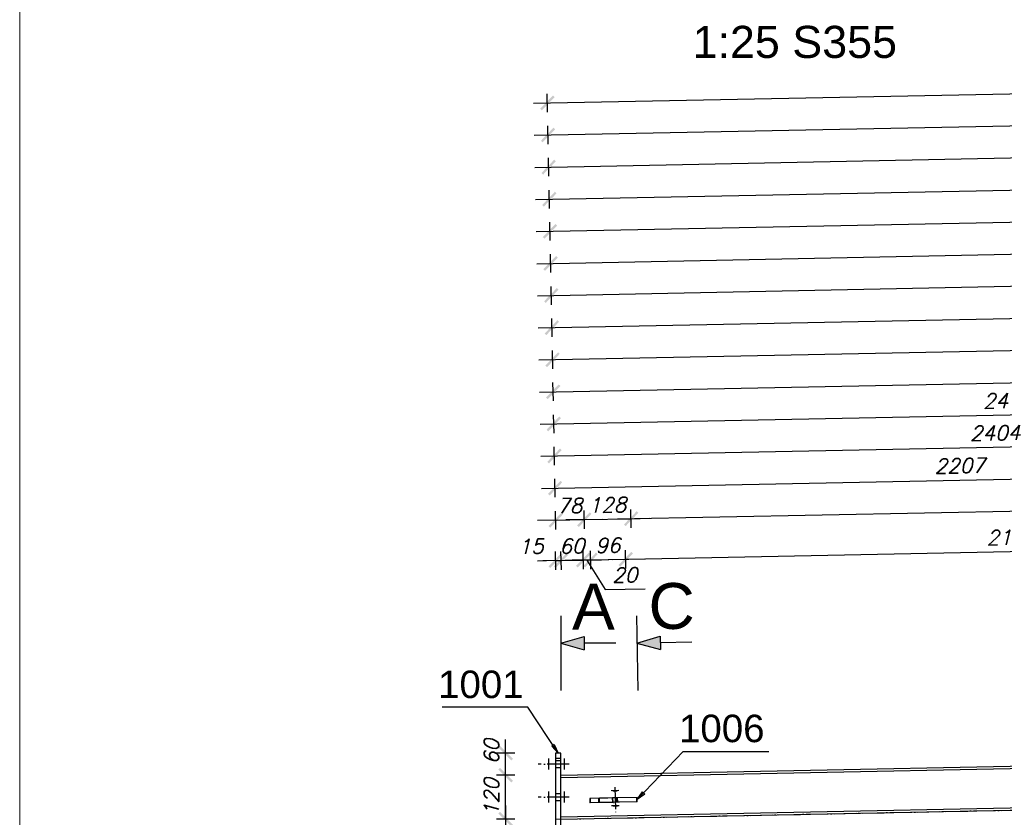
# Model space of a CAD drawing. Header units: millimetres. Extents: x 1814 to 94182, y 11562 to 49454.
# Tile 220 of 256: x 16021 to 16289, y 28848 to 29066. Entities that reach past the tile are written whole.
import ezdxf

# ---------------------------------------------------------------- set-up
doc = ezdxf.new("R2010")
doc.units = ezdxf.units.MM
doc.linetypes.add('ACAD_ISO02W100', pattern=[15, 12, -3])
doc.linetypes.add('ACAD_ISO04W100', pattern=[30, 24, -3, 0, -3])
doc.layers.add('pomoc', color=210, linetype='Continuous', lineweight=9, plot=False)
doc.layers.add('wymiar', color=135, linetype='Continuous', lineweight=9)
doc.styles.add('ARIAL', font='arial.ttf')
doc.styles.add('CutSymbolUp', font='arial.ttf', dxfattribs={"height": 5})
doc.styles.add('WYMIARY', font='simplex.shx', dxfattribs={"oblique": 15})
doc.dimstyles.new('1-25', dxfattribs={"dimscale": 25, "dimtxt": 0.16, "dimasz": 0.2, "dimexe": 0.1, "dimexo": 0.1, "dimgap": 0.075, "dimtad": 1, "dimdec": 0, "dimlfac": 10, "dimrnd": 0.01, "dimzin": 9, "dimtxsty": 'WYMIARY', "dimblk": 'ARCHTICK', "dimcen": 0.2, "dimdle": 0.15, "dimadec": 1, "dimazin": 1, "dimtfac": 1, "dimtdec": 0, "dimtix": 1, "dimtmove": 2, "dimatfit": 3, "dimldrblk": 'ARCHTICK', "dimfxl": 0, "dimarcsym": 0})

# ---------------------------------------------------------------- blocks, each defined once
blk = doc.blocks.new('sectionup')
blk.add_hatch(color=256).paths.add_polyline_path([(-2.55, 0.73), (-2.55, -0.73), (0, 0)])
at = {"color": 7, "linetype": 'Continuous'}
for p, q in [((0, 3), (0, -5.15)), ((-6, 0), (-2.55, 0))]:
    blk.add_line(p, q, dxfattribs=at)
for p, q in [((0, 0), (-2.55, 0.73)), ((-2.55, 0.73), (-2.55, -0.73)), ((0, 0), (-2.55, -0.73))]:
    blk.add_line(p, q)
blk = doc.blocks.new('_ARCHTICK')
at = {"color": 0, "linetype": 'ByBlock', "lineweight": -2}
blk.add_solid([(0.398, 0.309), (0.309, 0.398), (-0.309, -0.398), (-0.398, -0.309)], dxfattribs=at)
blk = doc.blocks.new('*D716')
at = {"layer": 'Defpoints', "color": 0}
for p in [(16174.39, 28929.26), (16168, 28859.62), (16175.78, 28859.78)]:
    blk.add_point(p, dxfattribs=at)
at = {"layer": 'wymiar', "color": 0, "lineweight": -2}
for p, q in [((16166.66, 28926.61), (16166.56, 28931.6)), ((16174.44, 28926.76), (16174.34, 28931.76)), ((16166.61, 28929.11), (16161.62, 28929.01)), ((16166.61, 28929.11), (16174.39, 28929.26)), ((16174.39, 28929.26), (16179.39, 28929.36))]:
    blk.add_line(p, q, dxfattribs=at)
at = {"layer": 'wymiar', "color": 0, "lineweight": -2, "xscale": 5, "yscale": 5, "zscale": 5}
for p, rotation in [((16166.61, 28929.11), 1.146202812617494), ((16174.39, 28929.26), 181.1462028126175)]:
    blk.add_blockref('_ARCHTICK', p, dxfattribs=dict(at, rotation=rotation))
at = {"layer": 'wymiar', "color": 0, "insert": (16170.43, 28933.06), "char_height": 4, "attachment_point": 5, "rotation": 1.1462, "style": 'WYMIARY'}
blk.add_mtext('78', dxfattribs=at)
blk = doc.blocks.new('*D717')
at = {"layer": 'Defpoints', "color": 0}
for p in [(16187.16, 28929.52), (16175.91, 28853.28), (16188.68, 28853.54)]:
    blk.add_point(p, dxfattribs=at)
at = {"layer": 'wymiar', "color": 0, "lineweight": -2}
for p, q in [((16174.44, 28926.76), (16174.34, 28931.76)), ((16187.21, 28927.02), (16187.11, 28932.02)), ((16174.39, 28929.26), (16169.39, 28929.16)), ((16174.39, 28929.26), (16187.16, 28929.52)), ((16187.16, 28929.52), (16192.16, 28929.62))]:
    blk.add_line(p, q, dxfattribs=at)
at = {"layer": 'wymiar', "color": 0, "lineweight": -2, "xscale": 5, "yscale": 5, "zscale": 5}
for p, rotation in [((16187.16, 28929.52), 181.1461225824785), ((16174.39, 28929.26), 1.146122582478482)]:
    blk.add_blockref('_ARCHTICK', p, dxfattribs=dict(at, rotation=rotation))
at = {"layer": 'wymiar', "color": 0, "insert": (16180.7, 28933.26), "char_height": 4, "attachment_point": 5, "rotation": 1.1461, "style": 'WYMIARY'}
blk.add_mtext('128', dxfattribs=at)
blk = doc.blocks.new('*D718')
at = {"layer": 'Defpoints', "color": 0}
for p in [(17128.31, 28948.35), (17129.7, 28878.86), (16188.68, 28853.54)]:
    blk.add_point(p, dxfattribs=at)
at = {"layer": 'wymiar', "color": 0, "lineweight": -2}
for p, q in [((17128.36, 28945.85), (17128.26, 28950.84)), ((16183.41, 28929.44), (17132.06, 28948.42)), ((16187.21, 28927.02), (16187.11, 28932.02))]:
    blk.add_line(p, q, dxfattribs=at)
at = {"layer": 'wymiar', "color": 0, "lineweight": -2, "xscale": 5, "yscale": 5, "zscale": 5}
for p, rotation in [((17128.31, 28948.35), 1.146122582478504), ((16187.16, 28929.52), 181.1461225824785)]:
    blk.add_blockref('_ARCHTICK', p, dxfattribs=dict(at, rotation=rotation))
at = {"layer": 'wymiar', "color": 0, "insert": (16657.66, 28942.81), "char_height": 4, "attachment_point": 5, "rotation": 1.1461, "style": 'WYMIARY'}
blk.add_mtext('9413', dxfattribs=at)
blk = doc.blocks.new('*D719')
at = {"layer": 'Defpoints', "color": 0}
for p in [(16387.14, 28942.27), (16168, 28859.62), (16388.84, 28856.94)]:
    blk.add_point(p, dxfattribs=at)
at = {"layer": 'wymiar', "color": 0, "lineweight": -2}
for p, q in [((16162.69, 28937.78), (16390.89, 28942.34)), ((16387.19, 28939.77), (16387.09, 28944.77)), ((16166.49, 28935.35), (16166.39, 28940.35))]:
    blk.add_line(p, q, dxfattribs=at)
at = {"layer": 'wymiar', "color": 0, "lineweight": -2, "xscale": 5, "yscale": 5, "zscale": 5}
for p, rotation in [((16387.14, 28942.27), 1.146202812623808), ((16166.44, 28937.85), 181.1462028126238)]:
    blk.add_blockref('_ARCHTICK', p, dxfattribs=dict(at, rotation=rotation))
at = {"layer": 'wymiar', "color": 0, "insert": (16276.71, 28943.94), "char_height": 4, "attachment_point": 5, "rotation": 1.1462, "style": 'WYMIARY'}
blk.add_mtext('2207', dxfattribs=at)
blk = doc.blocks.new('*D720')
at = {"layer": 'Defpoints', "color": 0}
for p in [(16406.59, 28951.41), (16168, 28859.62), (16408.45, 28858.43)]:
    blk.add_point(p, dxfattribs=at)
at = {"layer": 'wymiar', "color": 0, "lineweight": -2}
for p, q in [((16406.64, 28948.91), (16406.54, 28953.91)), ((16162.52, 28946.53), (16410.34, 28951.49)), ((16166.31, 28944.1), (16166.21, 28949.1))]:
    blk.add_line(p, q, dxfattribs=at)
at = {"layer": 'wymiar', "color": 0, "lineweight": -2, "xscale": 5, "yscale": 5, "zscale": 5}
for p, rotation in [((16406.59, 28951.41), 1.146202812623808), ((16166.26, 28946.6), 181.1462028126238)]:
    blk.add_blockref('_ARCHTICK', p, dxfattribs=dict(at, rotation=rotation))
at = {"layer": 'wymiar', "color": 0, "insert": (16286.35, 28952.88), "char_height": 4, "attachment_point": 5, "rotation": 1.1462, "style": 'WYMIARY'}
blk.add_mtext('2404', dxfattribs=at)
blk = doc.blocks.new('*D721')
at = {"layer": 'Defpoints', "color": 0}
for p in [(16413.87, 28960.31), (16168, 28859.62), (16415.93, 28857.48)]:
    blk.add_point(p, dxfattribs=at)
at = {"layer": 'wymiar', "color": 0, "lineweight": -2}
for p, q in [((16413.92, 28957.81), (16413.82, 28962.81)), ((16162.34, 28955.28), (16417.62, 28960.38)), ((16166.14, 28952.85), (16166.04, 28957.85))]:
    blk.add_line(p, q, dxfattribs=at)
at = {"layer": 'wymiar', "color": 0, "lineweight": -2, "xscale": 5, "yscale": 5, "zscale": 5}
for p, rotation in [((16413.87, 28960.31), 1.146202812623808), ((16166.09, 28955.35), 181.1462028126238)]:
    blk.add_blockref('_ARCHTICK', p, dxfattribs=dict(at, rotation=rotation))
at = {"layer": 'wymiar', "color": 0, "insert": (16289.9, 28961.7), "char_height": 4, "attachment_point": 5, "rotation": 1.1462, "style": 'WYMIARY'}
blk.add_mtext('2478', dxfattribs=at)
blk = doc.blocks.new('*D722')
at = {"layer": 'Defpoints', "color": 0}
for p in [(16626.61, 28973.32), (16628.84, 28861.74), (16168, 28859.62)]:
    blk.add_point(p, dxfattribs=at)
at = {"layer": 'wymiar', "color": 0, "lineweight": -2}
for p, q in [((16626.66, 28970.82), (16626.56, 28975.82)), ((16162.17, 28964.02), (16630.36, 28973.39)), ((16165.96, 28961.6), (16165.86, 28966.6))]:
    blk.add_line(p, q, dxfattribs=at)
at = {"layer": 'wymiar', "color": 0, "lineweight": -2, "xscale": 5, "yscale": 5, "zscale": 5}
for p, rotation in [((16626.61, 28973.32), 1.146202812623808), ((16165.91, 28964.1), 181.1462028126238)]:
    blk.add_blockref('_ARCHTICK', p, dxfattribs=dict(at, rotation=rotation))
at = {"layer": 'wymiar', "color": 0, "insert": (16396.19, 28972.58), "char_height": 4, "attachment_point": 5, "rotation": 1.1462, "style": 'WYMIARY'}
blk.add_mtext('4608', dxfattribs=at)
blk = doc.blocks.new('*D723')
at = {"layer": 'Defpoints', "color": 0}
for p in [(16634.42, 28982.22), (16636.67, 28869.6), (16168, 28859.62)]:
    blk.add_point(p, dxfattribs=at)
at = {"layer": 'wymiar', "color": 0, "lineweight": -2}
for p, q in [((16634.47, 28979.72), (16634.37, 28984.72)), ((16161.99, 28972.77), (16638.17, 28982.3)), ((16165.79, 28970.35), (16165.69, 28975.35))]:
    blk.add_line(p, q, dxfattribs=at)
at = {"layer": 'wymiar', "color": 0, "lineweight": -2, "xscale": 5, "yscale": 5, "zscale": 5}
for p, rotation in [((16634.42, 28982.22), 1.146202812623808), ((16165.74, 28972.85), 181.1462028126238)]:
    blk.add_blockref('_ARCHTICK', p, dxfattribs=dict(at, rotation=rotation))
at = {"layer": 'wymiar', "color": 0, "insert": (16400, 28981.41), "char_height": 4, "attachment_point": 5, "rotation": 1.1462, "style": 'WYMIARY'}
blk.add_mtext('4688', dxfattribs=at)
blk = doc.blocks.new('*D724')
at = {"layer": 'Defpoints', "color": 0}
for p in [(16645.89, 28991.2), (16648.45, 28863.23), (16168, 28859.62)]:
    blk.add_point(p, dxfattribs=at)
at = {"layer": 'wymiar', "color": 0, "lineweight": -2}
for p, q in [((16645.94, 28988.71), (16645.84, 28993.7)), ((16161.81, 28981.52), (16649.64, 28991.28)), ((16165.61, 28979.1), (16165.51, 28984.09))]:
    blk.add_line(p, q, dxfattribs=at)
at = {"layer": 'wymiar', "color": 0, "lineweight": -2, "xscale": 5, "yscale": 5, "zscale": 5}
for p, rotation in [((16645.89, 28991.2), 1.146202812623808), ((16165.56, 28981.59), 181.1462028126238)]:
    blk.add_blockref('_ARCHTICK', p, dxfattribs=dict(at, rotation=rotation))
at = {"layer": 'wymiar', "color": 0, "insert": (16405.65, 28990.27), "char_height": 4, "attachment_point": 5, "rotation": 1.1462, "style": 'WYMIARY'}
blk.add_mtext('4804', dxfattribs=at)
blk = doc.blocks.new('*D725')
at = {"layer": 'Defpoints', "color": 0}
for p in [(16653.17, 29000.1), (16655.93, 28862.28), (16168, 28859.62)]:
    blk.add_point(p, dxfattribs=at)
at = {"layer": 'wymiar', "color": 0, "lineweight": -2}
for p, q in [((16653.22, 28997.6), (16653.12, 29002.6)), ((16161.64, 28990.27), (16656.92, 29000.18)), ((16165.44, 28987.84), (16165.34, 28992.84))]:
    blk.add_line(p, q, dxfattribs=at)
at = {"layer": 'wymiar', "color": 0, "lineweight": -2, "xscale": 5, "yscale": 5, "zscale": 5}
for p, rotation in [((16653.17, 29000.1), 1.146202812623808), ((16165.39, 28990.34), 181.1462028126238)]:
    blk.add_blockref('_ARCHTICK', p, dxfattribs=dict(at, rotation=rotation))
at = {"layer": 'wymiar', "color": 0, "insert": (16409.2, 28999.1), "char_height": 4, "attachment_point": 5, "rotation": 1.1462, "style": 'WYMIARY'}
blk.add_mtext('4879', dxfattribs=at)
blk = doc.blocks.new('*D726')
at = {"layer": 'Defpoints', "color": 0}
for p in [(16865.91, 29013.11), (16868.84, 28866.54), (16168, 28859.62)]:
    blk.add_point(p, dxfattribs=at)
at = {"layer": 'wymiar', "color": 0, "lineweight": -2}
for p, q in [((16865.96, 29010.61), (16865.86, 29015.61)), ((16161.46, 28999.02), (16869.66, 29013.19)), ((16165.26, 28996.59), (16165.16, 29001.59))]:
    blk.add_line(p, q, dxfattribs=at)
at = {"layer": 'wymiar', "color": 0, "lineweight": -2, "xscale": 5, "yscale": 5, "zscale": 5}
for p, rotation in [((16865.91, 29013.11), 1.146202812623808), ((16165.21, 28999.09), 181.1462028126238)]:
    blk.add_blockref('_ARCHTICK', p, dxfattribs=dict(at, rotation=rotation))
at = {"layer": 'wymiar', "color": 0, "insert": (16515.49, 29009.98), "char_height": 4, "attachment_point": 5, "rotation": 1.1462, "style": 'WYMIARY'}
blk.add_mtext('7008', dxfattribs=at)
blk = doc.blocks.new('*D727')
at = {"layer": 'Defpoints', "color": 0}
for p in [(16873.71, 29022.02), (16876.68, 28873.8), (16168, 28859.62)]:
    blk.add_point(p, dxfattribs=at)
at = {"layer": 'wymiar', "color": 0, "lineweight": -2}
for p, q in [((16873.76, 29019.52), (16873.66, 29024.52)), ((16161.29, 29007.76), (16877.46, 29022.09)), ((16165.09, 29005.34), (16164.99, 29010.34))]:
    blk.add_line(p, q, dxfattribs=at)
at = {"layer": 'wymiar', "color": 0, "lineweight": -2, "xscale": 5, "yscale": 5, "zscale": 5}
for p, rotation in [((16873.71, 29022.02), 1.146202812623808), ((16165.04, 29007.84), 181.1462028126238)]:
    blk.add_blockref('_ARCHTICK', p, dxfattribs=dict(at, rotation=rotation))
at = {"layer": 'wymiar', "color": 0, "insert": (16519.3, 29018.8), "char_height": 4, "attachment_point": 5, "rotation": 1.1462, "style": 'WYMIARY'}
blk.add_mtext('7088', dxfattribs=at)
blk = doc.blocks.new('*D728')
at = {"layer": 'Defpoints', "color": 0}
for p in [(16885.19, 29031), (16888.45, 28868.03), (16168, 28859.62)]:
    blk.add_point(p, dxfattribs=at)
at = {"layer": 'wymiar', "color": 0, "lineweight": -2}
for p, q in [((16885.24, 29028.5), (16885.14, 29033.5)), ((16161.11, 29016.51), (16888.94, 29031.07)), ((16164.91, 29014.09), (16164.81, 29019.09))]:
    blk.add_line(p, q, dxfattribs=at)
at = {"layer": 'wymiar', "color": 0, "lineweight": -2, "xscale": 5, "yscale": 5, "zscale": 5}
for p, rotation in [((16885.19, 29031), 1.146202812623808), ((16164.86, 29016.59), 181.1462028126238)]:
    blk.add_blockref('_ARCHTICK', p, dxfattribs=dict(at, rotation=rotation))
at = {"layer": 'wymiar', "color": 0, "insert": (16524.95, 29027.67), "char_height": 4, "attachment_point": 5, "rotation": 1.1462, "style": 'WYMIARY'}
blk.add_mtext('7205', dxfattribs=at)
blk = doc.blocks.new('*D729')
at = {"layer": 'Defpoints', "color": 0}
for p in [(16892.47, 29039.9), (16895.91, 28867.68), (16168, 28859.62)]:
    blk.add_point(p, dxfattribs=at)
at = {"layer": 'wymiar', "color": 0, "lineweight": -2}
for p, q in [((16892.52, 29037.4), (16892.42, 29042.4)), ((16160.94, 29025.26), (16896.22, 29039.97)), ((16164.74, 29022.84), (16164.64, 29027.84))]:
    blk.add_line(p, q, dxfattribs=at)
at = {"layer": 'wymiar', "color": 0, "lineweight": -2, "xscale": 5, "yscale": 5, "zscale": 5}
for p, rotation in [((16892.47, 29039.9), 1.146202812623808), ((16164.69, 29025.34), 181.1462028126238)]:
    blk.add_blockref('_ARCHTICK', p, dxfattribs=dict(at, rotation=rotation))
at = {"layer": 'wymiar', "color": 0, "insert": (16528.5, 29036.49), "char_height": 4, "attachment_point": 5, "rotation": 1.1462, "style": 'WYMIARY'}
blk.add_mtext('7279', dxfattribs=at)
blk = doc.blocks.new('*D730')
at = {"layer": 'Defpoints', "color": 0}
for p in [(17105.16, 29052.9), (17108.8, 28871.34), (16168, 28859.62)]:
    blk.add_point(p, dxfattribs=at)
at = {"layer": 'wymiar', "color": 0, "lineweight": -2}
for p, q in [((17105.21, 29050.41), (17105.11, 29055.4)), ((16160.76, 29034.01), (17108.91, 29052.98)), ((16164.56, 29031.58), (16164.46, 29036.58))]:
    blk.add_line(p, q, dxfattribs=at)
at = {"layer": 'wymiar', "color": 0, "lineweight": -2, "xscale": 5, "yscale": 5, "zscale": 5}
for p, rotation in [((17105.16, 29052.9), 1.146202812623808), ((16164.51, 29034.08), 181.1462028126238)]:
    blk.add_blockref('_ARCHTICK', p, dxfattribs=dict(at, rotation=rotation))
at = {"layer": 'wymiar', "color": 0, "insert": (16634.76, 29047.37), "char_height": 4, "attachment_point": 5, "rotation": 1.1462, "style": 'WYMIARY'}
blk.add_mtext('9408', dxfattribs=at)
blk = doc.blocks.new('*D731')
at = {"layer": 'Defpoints', "color": 0}
for p in [(17126.04, 29062.07), (17129.7, 28878.86), (16168, 28859.62)]:
    blk.add_point(p, dxfattribs=at)
at = {"layer": 'wymiar', "color": 0, "lineweight": -2}
for p, q in [((17126.09, 29059.57), (17125.99, 29064.57)), ((16160.59, 29042.76), (17129.79, 29062.15)), ((16164.39, 29040.33), (16164.29, 29045.33))]:
    blk.add_line(p, q, dxfattribs=at)
at = {"layer": 'wymiar', "color": 0, "lineweight": -2, "xscale": 5, "yscale": 5, "zscale": 5}
for p, rotation in [((17126.04, 29062.07), 1.146202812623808), ((16164.34, 29042.83), 181.1462028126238)]:
    blk.add_blockref('_ARCHTICK', p, dxfattribs=dict(at, rotation=rotation))
at = {"layer": 'wymiar', "color": 0, "insert": (16645.11, 29056.33), "char_height": 4, "attachment_point": 5, "rotation": 1.1462, "style": 'WYMIARY'}
blk.add_mtext('9619', dxfattribs=at)
blk = doc.blocks.new('*D777')
at = {"layer": 'Defpoints', "color": 0}
for p in [(16168.09, 28918.11), (16168, 28847.62), (16169.5, 28847.65)]:
    blk.add_point(p, dxfattribs=at)
at = {"layer": 'wymiar', "color": 0, "lineweight": -2}
for p, q in [((16166.59, 28918.08), (16161.6, 28917.98)), ((16166.64, 28915.58), (16166.54, 28920.58)), ((16166.59, 28918.08), (16168.09, 28918.11)), ((16168.14, 28915.61), (16168.04, 28920.61)), ((16168.09, 28918.11), (16173.09, 28918.21))]:
    blk.add_line(p, q, dxfattribs=at)
at = {"layer": 'wymiar', "color": 0, "lineweight": -2, "xscale": 5, "yscale": 5, "zscale": 5}
for p, rotation in [((16166.59, 28918.08), 1.146119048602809), ((16168.09, 28918.11), 181.1461190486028)]:
    blk.add_blockref('_ARCHTICK', p, dxfattribs=dict(at, rotation=rotation))
at = {"layer": 'wymiar', "color": 0, "insert": (16159.87, 28921.97), "char_height": 4, "attachment_point": 5, "rotation": 1.1461, "style": 'WYMIARY'}
blk.add_mtext('15', dxfattribs=at)
blk = doc.blocks.new('*D778')
at = {"layer": 'Defpoints', "color": 0}
for p in [(16174.09, 28918.23), (16169.5, 28847.65), (16175.5, 28847.77)]:
    blk.add_point(p, dxfattribs=at)
at = {"layer": 'wymiar', "color": 0, "lineweight": -2}
for p, q in [((16174.14, 28915.73), (16174.04, 28920.73)), ((16168.09, 28918.11), (16163.1, 28918.01)), ((16168.14, 28915.61), (16168.04, 28920.61)), ((16168.09, 28918.11), (16174.09, 28918.23)), ((16174.09, 28918.23), (16179.09, 28918.33))]:
    blk.add_line(p, q, dxfattribs=at)
at = {"layer": 'wymiar', "color": 0, "lineweight": -2, "xscale": 5, "yscale": 5, "zscale": 5}
for p, rotation in [((16168.09, 28918.11), 1.146119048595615), ((16174.09, 28918.23), 181.1461190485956)]:
    blk.add_blockref('_ARCHTICK', p, dxfattribs=dict(at, rotation=rotation))
at = {"layer": 'wymiar', "color": 0, "insert": (16171.02, 28922.05), "char_height": 4, "attachment_point": 5, "rotation": 1.1461, "style": 'WYMIARY'}
blk.add_mtext('60', dxfattribs=at)
blk = doc.blocks.new('*D779')
at = {"layer": 'Defpoints', "color": 0}
for p in [(16176.1, 28918.27), (16175.5, 28847.77), (16177.51, 28847.81)]:
    blk.add_point(p, dxfattribs=at)
at = {"layer": 'wymiar', "color": 0, "lineweight": -2}
for p, q in [((16174.14, 28915.73), (16174.04, 28920.73)), ((16176.15, 28915.77), (16176.05, 28920.77)), ((16174.09, 28918.23), (16169.1, 28918.13)), ((16174.09, 28918.23), (16176.1, 28918.27)), ((16174.09, 28918.23), (16176.1, 28918.27)), ((16175.1, 28918.25), (16180.06, 28910.18)), ((16176.1, 28918.27), (16181.1, 28918.37)), ((16180.06, 28910.18), (16190.96, 28910.4))]:
    blk.add_line(p, q, dxfattribs=at)
at = {"layer": 'wymiar', "color": 0, "lineweight": -2, "xscale": 5, "yscale": 5, "zscale": 5}
for p, rotation in [((16174.09, 28918.23), 1.146119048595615), ((16176.1, 28918.27), 181.1461190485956)]:
    blk.add_blockref('_ARCHTICK', p, dxfattribs=dict(at, rotation=rotation))
at = {"layer": 'wymiar', "color": 0, "insert": (16185.43, 28914.16), "char_height": 4, "attachment_point": 5, "rotation": 1.1461, "style": 'WYMIARY'}
blk.add_mtext('20', dxfattribs=at)
blk = doc.blocks.new('*D780')
at = {"layer": 'Defpoints', "color": 0}
for p in [(16185.69, 28918.46), (16177.51, 28847.81), (16187.1, 28848)]:
    blk.add_point(p, dxfattribs=at)
at = {"layer": 'wymiar', "color": 0, "lineweight": -2}
for p, q in [((16176.15, 28915.77), (16176.05, 28920.77)), ((16185.74, 28915.96), (16185.64, 28920.96)), ((16176.1, 28918.27), (16171.1, 28918.17)), ((16176.1, 28918.27), (16185.69, 28918.46)), ((16185.69, 28918.46), (16190.69, 28918.56))]:
    blk.add_line(p, q, dxfattribs=at)
at = {"layer": 'wymiar', "color": 0, "lineweight": -2, "xscale": 5, "yscale": 5, "zscale": 5}
for p, rotation in [((16176.1, 28918.27), 1.146119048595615), ((16185.69, 28918.46), 181.1461190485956)]:
    blk.add_blockref('_ARCHTICK', p, dxfattribs=dict(at, rotation=rotation))
at = {"layer": 'wymiar', "color": 0, "insert": (16180.82, 28922.24), "char_height": 4, "attachment_point": 5, "rotation": 1.1461, "style": 'WYMIARY'}
blk.add_mtext('96', dxfattribs=at)
blk = doc.blocks.new('*D781')
at = {"layer": 'Defpoints', "color": 0}
for p in [(16396.19, 28922.68), (16397.6, 28852.21), (16187.1, 28848)]:
    blk.add_point(p, dxfattribs=at)
at = {"layer": 'wymiar', "color": 0, "lineweight": -2}
for p, q in [((16396.24, 28920.18), (16396.14, 28925.17)), ((16181.95, 28918.39), (16399.94, 28922.75)), ((16185.74, 28915.96), (16185.64, 28920.96))]:
    blk.add_line(p, q, dxfattribs=at)
at = {"layer": 'wymiar', "color": 0, "lineweight": -2, "xscale": 5, "yscale": 5, "zscale": 5}
for p, rotation in [((16396.19, 28922.68), 1.146119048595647), ((16185.69, 28918.46), 181.1461190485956)]:
    blk.add_blockref('_ARCHTICK', p, dxfattribs=dict(at, rotation=rotation))
at = {"layer": 'wymiar', "color": 0, "insert": (16290.87, 28924.44), "char_height": 4, "attachment_point": 5, "rotation": 1.1461, "style": 'WYMIARY'}
blk.add_mtext('2105', dxfattribs=at)
blk = doc.blocks.new('*D818')
at = {"layer": 'Defpoints', "color": 0}
for p in [(16152.95, 28859.62), (16168, 28859.62), (16168, 28847.62)]:
    blk.add_point(p, dxfattribs=at)
at = {"layer": 'wymiar', "color": 0, "lineweight": -2}
for p, q in [((16152.95, 28859.62), (16152.95, 28864.62)), ((16155.45, 28859.62), (16150.45, 28859.62)), ((16152.95, 28847.62), (16152.95, 28859.62)), ((16155.45, 28847.62), (16150.45, 28847.62)), ((16152.95, 28847.62), (16152.95, 28842.62))]:
    blk.add_line(p, q, dxfattribs=at)
at = {"layer": 'wymiar', "color": 0, "lineweight": -2, "xscale": 5, "yscale": 5, "zscale": 5}
for p, rotation in [((16152.95, 28859.62), 270), ((16152.95, 28847.62), 90)]:
    blk.add_blockref('_ARCHTICK', p, dxfattribs=dict(at, rotation=rotation))
at = {"layer": 'wymiar', "color": 0, "insert": (16149.07, 28853.62), "char_height": 4, "attachment_point": 5, "rotation": 90, "style": 'WYMIARY'}
blk.add_mtext('120', dxfattribs=at)
blk = doc.blocks.new('*D819')
at = {"layer": 'Defpoints', "color": 0}
for p in [(16152.95, 28865.62), (16168, 28865.62), (16168, 28859.62)]:
    blk.add_point(p, dxfattribs=at)
at = {"layer": 'wymiar', "color": 0, "lineweight": -2}
for p, q in [((16152.95, 28855.87), (16152.95, 28869.37)), ((16155.45, 28865.62), (16150.45, 28865.62)), ((16155.45, 28859.62), (16150.45, 28859.62))]:
    blk.add_line(p, q, dxfattribs=at)
at = {"layer": 'wymiar', "color": 0, "lineweight": -2, "xscale": 5, "yscale": 5, "zscale": 5}
for p, rotation in [((16152.95, 28865.62), 90), ((16152.95, 28859.62), 270)]:
    blk.add_blockref('_ARCHTICK', p, dxfattribs=dict(at, rotation=rotation))
at = {"layer": 'wymiar', "color": 0, "insert": (16149.07, 28866.03), "char_height": 4, "attachment_point": 5, "rotation": 90, "style": 'WYMIARY'}
blk.add_mtext('60', dxfattribs=at)
blk = doc.blocks.new('*D821')
at = {"layer": 'Defpoints', "color": 0}
for p in [(16168.21, 28847.62), (16152.95, 28841.62), (16167.25, 28841.62)]:
    blk.add_point(p, dxfattribs=at)
at = {"layer": 'wymiar', "color": 0, "lineweight": -2}
for p, q in [((16152.95, 28851.37), (16152.95, 28837.87)), ((16155.45, 28847.62), (16150.45, 28847.62)), ((16155.45, 28841.62), (16150.45, 28841.62))]:
    blk.add_line(p, q, dxfattribs=at)
at = {"layer": 'wymiar', "color": 0, "lineweight": -2, "xscale": 5, "yscale": 5, "zscale": 5}
for p, rotation in [((16152.95, 28847.62), 90), ((16152.95, 28841.62), 270)]:
    blk.add_blockref('_ARCHTICK', p, dxfattribs=dict(at, rotation=rotation))
at = {"layer": 'wymiar', "color": 0, "insert": (16149.07, 28841.22), "char_height": 4, "attachment_point": 5, "rotation": 90, "style": 'WYMIARY'}
blk.add_mtext('60', dxfattribs=at)

msp = doc.modelspace()

# ---------------------------------------------------------------- linework, layer by layer
at = {"color": 0, "linetype": 'ByBlock', "lineweight": -2}
for p, q in [((16166.225, 28867.939, -781.676), (16165.53, 28867.48, -781.676)), ((16167.254, 28865.623, -781.676), (16165.53, 28867.48, -781.676)), ((16166.225, 28867.939, -781.676), (16167.254, 28865.623, -781.676)), ((16188.832, 28852.938, -778.226), (16190.252, 28855.037, -778.226)), ((16190.856, 28854.463, -778.226), (16188.832, 28852.938, -778.226)), ((16190.856, 28854.463, -778.226), (16190.252, 28855.037, -778.226))]:
    msp.add_line(p, q, dxfattribs=at)
at = {"color": 145, "linetype": 'Continuous', "ltscale": 0.25}
for p, q in [((16168.005, 28859.623), (16636.683, 28868.999)), ((16168.004, 28865.623), (16166.504, 28865.623)), ((16166.504, 28865.623), (16166.504, 28865.509)), ((16166.504, 28865.509), (16166.504, 28865.184)), ((16166.504, 28865.184), (16166.504, 28864.697)), ((16166.504, 28864.697), (16166.504, 28864.123)), ((16168.004, 28865.509), (16168.004, 28865.623)), ((16168.004, 28865.184), (16168.004, 28865.509)), ((16168.004, 28864.697), (16168.004, 28865.184)), ((16168.004, 28864.123), (16168.004, 28864.697)), ((16168.005, 28847.62), (17129.704, 28866.86)), ((16168.004, 28864.123), (16166.504, 28864.123)), ((16166.504, 28864.123), (16166.504, 28843.12)), ((16168.004, 28843.12), (16168.004, 28864.123)), ((16168.005, 28858.993), (16408.34, 28863.801)), ((16168.005, 28848.251), (16408.555, 28853.063)), ((16178.525, 28853.332), (16176.011, 28853.282)), ((16176.011, 28853.282), (16176.035, 28852.082)), ((16178.549, 28852.132), (16176.035, 28852.082)), ((16178.607, 28853.334), (16178.525, 28853.332)), ((16178.549, 28852.132), (16178.525, 28853.332)), ((16178.631, 28852.134), (16178.549, 28852.132)), ((16179.532, 28853.352), (16178.607, 28853.334)), ((16179.556, 28852.152), (16178.631, 28852.134)), ((16180.772, 28853.377), (16179.532, 28853.352)), ((16180.796, 28852.177), (16179.556, 28852.152)), ((16182.136, 28853.404), (16180.772, 28853.377)), ((16182.16, 28852.204), (16180.796, 28852.177)), ((16183.417, 28853.43), (16182.136, 28853.404)), ((16183.441, 28852.23), (16182.16, 28852.204)), ((16188.82, 28853.538), (16183.417, 28853.43)), ((16183.441, 28852.23), (16183.417, 28853.43)), ((16188.844, 28852.338), (16183.441, 28852.23)), ((16188.844, 28852.338), (16188.82, 28853.538))]:
    msp.add_line(p, q, dxfattribs=at)
at = {"color": 10, "linetype": 'ACAD_ISO04W100', "ltscale": 0.25}
for p, q in [((16166.504, 28847.59), (17131.205, 28866.89)), ((16170.257, 28862.623), (16161.852, 28862.623)), ((16164.702, 28861.123), (16164.702, 28864.123)), ((16164.702, 28862.623), (16164.702, 28862.623)), ((16168.957, 28861.123), (16168.957, 28864.123)), ((16168.957, 28862.623), (16168.957, 28862.623)), ((16182.741, 28856.369), (16182.889, 28848.966)), ((16170.257, 28853.623), (16161.852, 28853.623)), ((16164.702, 28852.123), (16164.702, 28855.123)), ((16164.702, 28853.623), (16164.702, 28853.623)), ((16168.957, 28852.123), (16168.957, 28855.123)), ((16168.957, 28853.623), (16168.957, 28853.623)), ((16183.785, 28855.39), (16181.737, 28855.349)), ((16182.135, 28855.357), (16183.387, 28855.382)), ((16183.867, 28851.286), (16181.82, 28851.245)), ((16182.218, 28851.253), (16183.469, 28851.278))]:
    msp.add_line(p, q, dxfattribs=at)
at = {"color": 84, "linetype": 'ACAD_ISO02W100', "ltscale": 0.25}
for p, q in [((16168.004, 28863.523), (16166.504, 28863.523)), ((16166.504, 28861.723), (16168.004, 28861.723)), ((16168.004, 28854.523), (16166.504, 28854.523)), ((16166.504, 28852.723), (16168.004, 28852.723)), ((16176.011, 28853.282), (16175.913, 28853.28)), ((16176.011, 28853.282), (16175.913, 28853.28)), ((16175.913, 28853.28), (16175.937, 28852.08)), ((16176.035, 28852.082), (16175.937, 28852.08)), ((16176.035, 28852.082), (16175.937, 28852.08)), ((16178.377, 28852.129), (16178.353, 28853.329)), ((16181.778, 28852.197), (16181.625, 28852.194)), ((16182.019, 28853.402), (16182.043, 28852.202)), ((16182.208, 28853.406), (16182.12, 28853.404)), ((16182.12, 28853.404), (16182.144, 28852.204)), ((16182.216, 28852.206), (16182.232, 28852.206)), ((16182.275, 28852.207), (16182.232, 28852.206)), ((16182.275, 28852.207), (16182.293, 28852.207)), ((16182.293, 28852.207), (16182.352, 28852.208)), ((16182.712, 28852.216), (16182.665, 28852.215)), ((16183.245, 28852.226), (16183.221, 28853.426)), ((16183.417, 28852.23), (16183.292, 28852.227)), ((16183.398, 28852.229), (16183.374, 28853.429)), ((16183.481, 28853.431), (16183.393, 28853.429)), ((16183.417, 28852.23), (16183.438, 28852.23)), ((16183.505, 28852.231), (16183.438, 28852.23)), ((16183.505, 28852.231), (16183.481, 28853.431)), ((16183.861, 28852.239), (16183.505, 28852.231)), ((16183.861, 28852.239), (16183.935, 28852.24)), ((16184.023, 28852.242), (16183.935, 28852.24)), ((16188.706, 28852.335), (16188.682, 28853.535))]:
    msp.add_line(p, q, dxfattribs=at)
at = {"color": 7}
for points in [[(16167.254, 28865.623), (16159.004, 28878.123), (16135.696, 28878.123)], [(16188.832, 28852.938), (16201.344, 28866.103), (16224.652, 28866.103)]]:
    msp.add_lwpolyline(points, dxfattribs=at)
at = {"layer": 'pomoc'}
msp.add_lwpolyline([(16020.524, 29119.324), (18070.524, 29119.324), (18070.524, 28069.324), (16020.524, 28069.324)], close=True, dxfattribs=at)

# ---------------------------------------------------------------- block references
at = {"xscale": -2.500000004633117, "yscale": 2.500000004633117, "zscale": 2.500000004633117}
msp.add_blockref('sectionup', (16168.014, 28895.584, -788.676), dxfattribs=at)
at = {"xscale": -2.500000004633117, "yscale": 2.500000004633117, "zscale": 2.500000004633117, "rotation": 1.146119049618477}
msp.add_blockref('sectionup', (16188.732, 28895.582, -788.676), dxfattribs=at)

# ---------------------------------------------------------------- texts
at = {"color": 30, "style": 'ARIAL'}
msp.add_text('1:25 S355', height=8.75, dxfattribs=at).set_placement((16203.891, 29055.093))
at = {"color": 96, "style": 'CutSymbolUp'}
for s, p in [('A', (16171.051, 28899.301)), ('C', (16191.891, 28899.474))]:
    msp.add_text(s, height=12.5, dxfattribs=at).set_placement(p)
at = {"color": 7, "style": 'ARIAL'}
for s, p in [('1001', (16134.555, 28880.623)), ('1006', (16200.203, 28868.603))]:
    msp.add_text(s, height=7.5, dxfattribs=at).set_placement(p)

# ---------------------------------------------------------------- dimensions: what is measured, and where the dimension line sits
at = {"layer": 'wymiar'}
for base, p1, p2, angle, picture, middle in [((17126.039, 29062.074), (16168.005, 28859.623), (17129.704, 28878.863), 181.1462, '*D731', (16645.111, 29056.327)), ((17105.165, 29052.905), (16168.005, 28859.623), (17108.797, 28871.343), 181.1462, '*D730', (16634.762, 29047.369)), ((16892.467, 29039.897), (16168.005, 28859.623), (16895.912, 28867.684), 181.1462, '*D729', (16528.5, 29036.491)), ((16885.187, 29031), (16168.005, 28859.623), (16888.447, 28868.035), 181.1462, '*D728', (16524.948, 29027.668)), ((16873.711, 29022.018), (16168.005, 28859.623), (16876.676, 28873.801), 181.1462, '*D727', (16519.297, 29018.803)), ((16865.912, 29013.111), (16168.005, 28859.623), (16868.845, 28866.543), 181.1462, '*D726', (16515.486, 29009.975)), ((16653.168, 29000.102), (16168.005, 28859.623), (16655.925, 28862.283), 181.1462, '*D725', (16409.201, 28999.097)), ((16645.887, 28991.205), (16168.005, 28859.623), (16648.447, 28863.233), 181.1462, '*D724', (16405.648, 28990.274)), ((16634.418, 28982.224), (16168.005, 28859.623), (16636.671, 28869.599), 181.1462, '*D723', (16400.001, 28981.409)), ((16626.612, 28973.316), (16168.005, 28859.623), (16628.845, 28861.741), 181.1462, '*D722', (16396.186, 28972.581)), ((16413.868, 28960.308), (16168.005, 28859.623), (16415.925, 28857.481), 181.1462, '*D721', (16289.901, 28961.703)), ((16406.587, 28951.41), (16168.005, 28859.623), (16408.447, 28858.432), 181.1462, '*D720', (16286.348, 28952.88)), ((17128.314, 28948.345), (16188.682, 28853.535), (17129.705, 28878.863), 181.14612, '*D718', (16657.66, 28942.805)), ((16387.137, 28942.269), (16168.005, 28859.623), (16388.845, 28856.94), 181.1462, '*D719', (16276.711, 28943.936)), ((16187.162, 28929.516), (16175.913, 28853.28), (16188.682, 28853.535), 181.14612, '*D717', (16180.7, 28933.263)), ((16396.195, 28922.675), (16187.105, 28848.002), (16397.604, 28852.214), 181.14612, '*D781', (16290.867, 28924.444)), ((16174.095, 28918.232), (16169.505, 28847.65), (16175.505, 28847.77), 181.14612, '*D778', (16171.017, 28922.046)), ((16185.695, 28918.464), (16177.507, 28847.81), (16187.105, 28848.002), 181.14612, '*D780', (16180.819, 28922.242)), ((16152.949, 28859.623), (16168.004, 28847.62), (16168.004, 28859.623), 90, '*D818', (16149.074, 28853.622))]:
    dim = msp.add_linear_dim(base=base, p1=p1, p2=p2, angle=angle, dimstyle='1-25', dxfattribs=at)
    dim.commit()
    dim.dimension.update_dxf_attribs({"geometry": picture, "text_midpoint": middle})
dim = msp.add_aligned_dim(p1=(16168.005, 28859.623), p2=(16175.783, 28859.778), distance=69.496, dimstyle='1-25', dxfattribs=at)
dim.commit()
dim.dimension.update_dxf_attribs({"geometry": '*D716', "text_midpoint": (16170.426, 28933.057)})
for base, p1, p2, angle, picture, middle, dimtype in [((16168.095, 28918.112), (16168.005, 28847.62), (16169.505, 28847.65), 1.14612, '*D777', (16159.867, 28921.971), 161), ((16152.949, 28865.623), (16168.004, 28859.623), (16168.004, 28865.623), 90, '*D819', (16149.074, 28866.028), 160), ((16152.949, 28841.62), (16168.208, 28847.62), (16167.254, 28841.62), 90, '*D821', (16149.074, 28841.216), 160)]:
    dim = msp.add_linear_dim(base=base, p1=p1, p2=p2, angle=angle, dimstyle='1-25', dxfattribs=at)
    dim.commit()
    dim.dimension.update_dxf_attribs({"geometry": picture, "text_midpoint": middle, "dimtype": dimtype})
dim = msp.add_linear_dim(base=(16176.097, 28918.272), p1=(16175.505, 28847.77), p2=(16177.507, 28847.81), angle=181.14612, dimstyle='1-25', override={"dimtmove": 1}, dxfattribs=at)
dim.commit()
dim.dimension.update_dxf_attribs({"geometry": '*D779', "text_midpoint": (16181.932, 28910.218), "dimtype": 160})

doc.saveas('drawing.dxf')
